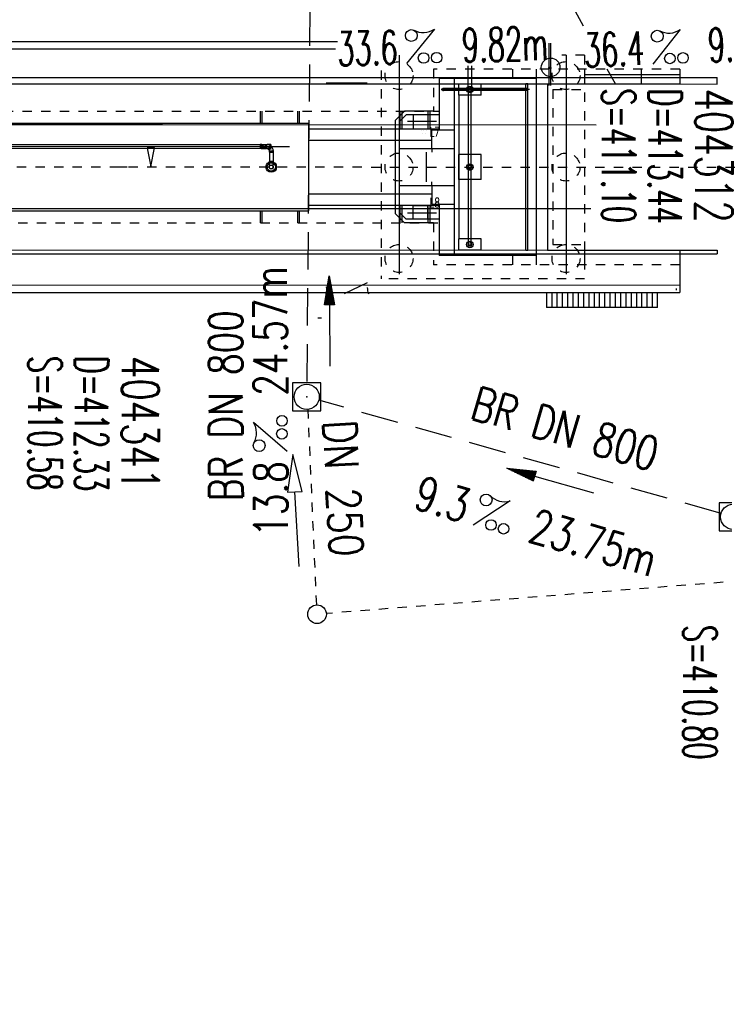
# Model space of a CAD drawing. Extents: x 0 to 1135, y 0 to 420.
# Tile 19 of 46: x 562 to 600, y 134 to 187. Entities that reach past the tile are written whole.
import ezdxf
from ezdxf.enums import TextEntityAlignment as Align

# ---------------------------------------------------------------- set-up
doc = ezdxf.new("R2010")
doc.units = 0
doc.header["$LTSCALE"] = 2
doc.header["$MEASUREMENT"] = 0
for name, pattern in [('ACAD_ISO03W100', [0.5, 0.25, -0.25]), ('ACAD_ISO10W100W', [0.5, 0.25, -0.25]), ('AUSGEZOGEN', [0]), ('GESTRICH-X2', [1.5, 1, -0.5])]:
    doc.linetypes.add(name, pattern=pattern)
doc.layers.get('0').update_dxf_attribs({"linetype": 'AUSGEZOGEN'})
for name, color, linetype in [('Bahnachse', 7, 'CONTINUOUS'), ('Dränagesystem', 15, 'CONTINUOUS'), ('FBR', 8, 'CONTINUOUS'), ('Gleisachse', 7, 'CONTINUOUS'), ('Ingenieurbauwerke', 15, 'CONTINUOUS'), ('KANAL', 7, 'GESTRICH-X2'), ('PFEIL', 7, 'CONTINUOUS'), ('SCHACHTNR', 6, 'CONTINUOUS'), ('SCHSYMBOL', 7, 'CONTINUOUS'), ('TEXTO', 4, 'CONTINUOUS'), ('TEXTU', 4, 'CONTINUOUS'), ('Tiefenentwässerung_und_Sammelle', 15, 'CONTINUOUS')]:
    doc.layers.add(name, color=color, linetype=linetype)
doc.styles.add('ROMANS', font='romans.shx', dxfattribs={"width": 0.8})

# ---------------------------------------------------------------- blocks, each defined once
blk = doc.blocks.new('PROM')
blk.add_line((1.566, 1.817), (0.019, 0.015))
for centre, radius in [((0.317, 1.51), 0.317), ((0.943, 0.291), 0.283), ((1.645, 0.287), 0.283)]:
    blk.add_circle(centre, radius)
blk.add_arc((0.992, 2.682), 1.033, 239.1414, 303.3549)
blk = doc.blocks.new('20')
blk.add_lwpolyline([(-0.754, -0.751), (0.754, -0.751), (0.754, 0.75), (-0.754, 0.75)], close=True)
blk.add_circle((0, 0), 0.676)
blk.add_point((0, 0))
blk = doc.blocks.new('PFEIL2')
at = {"color": 0}
for p, q in [((0.88, 0.002), (-2.401, -0.012)), ((0.881, -0.271), (0.879, 0.276)), ((0.879, 0.276), (2.429, 0.009)), ((0.911, 0.27), (0.879, 0.265)), ((0.965, 0.261), (0.879, 0.246)), ((1.019, 0.252), (0.879, 0.228)), ((1.073, 0.242), (0.879, 0.209)), ((1.127, 0.233), (0.879, 0.191)), ((1.181, 0.224), (0.879, 0.172)), ((1.235, 0.214), (0.879, 0.154)), ((1.289, 0.205), (0.879, 0.135)), ((1.343, 0.196), (0.879, 0.117)), ((1.397, 0.187), (0.879, 0.098)), ((1.451, 0.177), (0.879, 0.08)), ((1.505, 0.168), (0.879, 0.061)), ((1.559, 0.159), (0.88, 0.043)), ((1.613, 0.149), (0.88, 0.024)), ((1.668, 0.14), (0.88, 0.006)), ((1.722, 0.131), (0.88, -0.013)), ((1.776, 0.121), (0.88, -0.031)), ((1.83, 0.112), (0.88, -0.05)), ((1.884, 0.103), (0.88, -0.068)), ((1.938, 0.094), (0.88, -0.087)), ((1.992, 0.084), (0.88, -0.105)), ((2.046, 0.075), (0.88, -0.124)), ((2.1, 0.066), (0.88, -0.142)), ((2.154, 0.056), (0.88, -0.161)), ((2.208, 0.047), (0.88, -0.179)), ((2.262, 0.038), (0.881, -0.198)), ((2.316, 0.029), (0.881, -0.216)), ((2.37, 0.019), (0.881, -0.235)), ((2.424, 0.01), (0.881, -0.253)), ((2.429, 0.009), (0.881, -0.271))]:
    blk.add_line(p, q, dxfattribs=at)
blk = doc.blocks.new('MAK23')
at = {"layer": 'Ingenieurbauwerke', "color": 7, "linetype": 'Continuous'}
for p, q in [((398.75, 24.375), (398.75, 24.375)), ((398.875, 24.3125), (398.875, 24.3125)), ((399, 24.375), (399, 24.375)), ((399.125, 24.3125), (399.125, 24.3125)), ((399.25, 24.375), (399.25, 24.375)), ((399.375, 24.3125), (399.375, 24.3125)), ((399.5, 24.375), (399.5, 24.375))]:
    blk.add_line(p, q, dxfattribs=at)
blk = doc.blocks.new('MAK24')
at = {"layer": 'Ingenieurbauwerke', "color": 7, "linetype": 'Continuous'}
for p, q in [((403.5, 23.25), (403.5, 23.25)), ((403.375, 23.1875), (403.375, 23.1875)), ((403.375, 23.0625), (403.375, 23.0625)), ((403.5, 23.125), (403.5, 23.125)), ((403.5, 23), (403.5, 23))]:
    blk.add_line(p, q, dxfattribs=at)

msp = doc.modelspace()

# ---------------------------------------------------------------- linework, layer by layer
at = {"layer": 'Bahnachse', "linetype": 'Continuous'}
for p, q in [((569.302, 180.016), (569.102, 180.015)), ((569.102, 180.015), (569.305, 179.016)), ((569.302, 180.016), (569.302, 180.016)), ((569.502, 180.016), (569.302, 180.016)), ((569.305, 179.016), (569.502, 180.016))]:
    msp.add_line(p, q, dxfattribs=at)
at = {"layer": 'Bahnachse', "linetype": 'ACAD_ISO10W100W'}
for p, q in [((558.111, 178.999), (642.062, 178.99)), ((567.531, 179.007), (568.305, 179.007))]:
    msp.add_line(p, q, dxfattribs=at)
at = {"layer": 'Dränagesystem', "linetype": 'ACAD_ISO03W100'}
for p, q in [((578.19, 155.523), (577.73, 166.011)), ((653.806, 160.972), (578.71, 155.063))]:
    msp.add_line(p, q, dxfattribs=at)
at = {"layer": 'Dränagesystem', "linetype": 'Continuous'}
for p, q in [((576.905, 163.579), (576.621, 161.56)), ((577.42, 161.606), (576.905, 163.579)), ((576.621, 161.56), (577.02, 161.583)), ((577.02, 161.583), (577.42, 161.606)), ((577.251, 157.589), (577.02, 161.583))]:
    msp.add_line(p, q, dxfattribs=at)
msp.add_circle((578.211, 155.023), 0.5, dxfattribs=at)
at = {"layer": 'FBR'}
for points in [[(159.506, 218.371, 0.000005), (172.006, 218.371, 0.000002), (185.995, 218.371, 0.000002), (197.006, 218.371, 0.000005), (209.506, 218.371, -0.000006), (222.006, 218.371, -0.000002), (236.976, 218.371, -0.000002), (247.006, 218.371)], [(250.479, 222.371, -0.000002), (263.664, 222.37, -0.000002), (272.005, 222.37, -0.000033)], [(159.506, 222.371, 0.000005), (172.006, 222.371, 0.000002), (185.995, 222.371, 0.000002), (197.006, 222.371, 0.000005), (209.506, 222.371, -0.000006), (222.006, 222.371, -0.000002), (236.976, 222.371, -0.000003), (247.006, 222.371)], [(277.692, 222.37, -0.00001), (297.005, 222.366, -0.000009), (311.07, 222.363, -0.000011), (322.006, 222.36, -0.00004), (334.506, 222.355, 0.000056), (347.007, 222.351, 0.000011), (348.74, 222.351, -0.000027), (350.474, 222.35, -0.00003), (355.78, 222.348, -0.00001), (372.005, 222.341, -0.000005), (384.506, 222.336, 0.000013), (397.006, 222.33, 0.000004), (409.506, 222.325, -0.000007), (422.006, 222.32, -0.000002), (434.506, 222.314, 0.000003), (447.005, 222.309), (481.396, 222.294, 0)], [(277.691, 218.37, -0.00001), (297.005, 218.366, -0.000009), (311.07, 218.363, -0.000011), (322.005, 218.36, -0.00004), (334.505, 218.355, 0.000056), (347.005, 218.351, 0.000011), (348.739, 218.351, -0.000027), (350.473, 218.35, -0.00003), (355.779, 218.348, -0.00001), (372.004, 218.341, -0.000005), (384.504, 218.336, 0.000013), (397.004, 218.33, 0.000004), (409.504, 218.325, -0.000007), (422.005, 218.32, -0.000002), (434.504, 218.314, 0.000003), (447.004, 218.309), (478.458, 218.295, 0)], [(250.479, 218.371, -0.000002), (263.664, 218.37, -0.000003), (272.005, 218.37, -0.000033)]]:
    msp.add_lwpolyline(points, format="xyb", dxfattribs=at)
at = {"layer": 'Gleisachse', "linetype": 'Continuous'}
for p, q in [((487.238, 181.271), (569.923, 181.266)), ((569.923, 181.266), (593.178, 181.264)), ((490.986, 176.771), (569.922, 176.766)), ((569.922, 176.766), (592.881, 176.764))]:
    msp.add_line(p, q, dxfattribs=at)
at = {"layer": 'Ingenieurbauwerke', "linetype": 'Continuous'}
for p, q in [((513.305, 185.326), (579.208, 185.322)), ((513.306, 185.726), (579.315, 185.722)), ((590.631, 185.638), (590.63, 184.336)), ((590.731, 185.638), (590.73, 184.336)), ((582.605, 184.996), (582.605, 173.246)), ((591.555, 184.996), (591.555, 173.246)), ((586.305, 183.146), (586.305, 184.416)), ((586.505, 183.146), (586.505, 184.416)), ((588.695, 184.246), (588.695, 183.746)), ((589.955, 184.246), (589.955, 174.246)), ((590.62, 184.327), (590.63, 184.336)), ((590.62, 184.327), (590.62, 184.276)), ((590.74, 184.276), (590.62, 184.276)), ((590.63, 184.337), (590.63, 184.336)), ((590.63, 184.326), (590.63, 183.371)), ((590.73, 184.326), (590.63, 184.326)), ((590.73, 184.337), (590.73, 184.336)), ((590.74, 184.327), (590.73, 184.336)), ((590.73, 184.326), (590.73, 183.371)), ((590.74, 184.327), (590.74, 184.276)), ((592.555, 184.246), (592.555, 183.446)), ((595.585, 184.246), (595.585, 183.446)), ((597.655, 184.246), (597.655, 183.446)), ((561.585, 183.798), (599.655, 183.795)), ((584.755, 183.746), (584.755, 180.996)), ((589.955, 183.746), (584.755, 183.746)), ((585.555, 183.746), (585.555, 174.246)), ((597.655, 183.946), (592.555, 183.946)), ((599.655, 183.445), (599.655, 183.795)), ((513.305, 183.451), (590.555, 183.446)), ((580.905, 183.485), (578.705, 183.485)), ((580.905, 183.485), (579.805, 183.485)), ((586.319, 183.196), (584.955, 183.196)), ((585.805, 183.446), (587.005, 183.446)), ((585.805, 182.846), (585.805, 183.446)), ((589.455, 183.196), (586.492, 183.196)), ((587.005, 182.846), (587.005, 183.446)), ((589.505, 183.446), (589.405, 183.446)), ((589.405, 174.546), (589.405, 183.446)), ((589.505, 174.546), (589.505, 183.446)), ((590.555, 183.446), (590.555, 174.546)), ((590.555, 183.446), (597.655, 183.446)), ((597.655, 183.446), (599.655, 183.445)), ((589.601, 183.146), (584.856, 183.146)), ((584.955, 183.096), (584.987, 183.096)), ((586.319, 183.096), (584.955, 183.096)), ((587.005, 182.846), (585.805, 182.846)), ((585.805, 182.846), (585.805, 175.146)), ((586.298, 183.146), (586.623, 183.146)), ((586.33, 174.871), (586.33, 183.08)), ((586.48, 174.871), (586.48, 183.08)), ((589.455, 183.096), (586.492, 183.096)), ((575.155, 181.997), (575.155, 181.347)), ((575.255, 181.997), (575.255, 181.347)), ((577.155, 181.997), (577.155, 181.347)), ((577.255, 181.997), (577.255, 181.347)), ((582.905, 181.996), (582.405, 181.496)), ((582.988, 181.796), (582.605, 181.414)), ((582.655, 181.996), (582.655, 181.046)), ((582.755, 181.996), (582.755, 181.046)), ((584.455, 181.996), (582.905, 181.996)), ((584.755, 181.796), (582.988, 181.796)), ((583.36, 181.796), (583.36, 181.051)), ((584.15, 181.796), (584.15, 181.051)), ((584.155, 181.996), (584.155, 181.346)), ((584.255, 181.996), (584.255, 181.046)), ((555.005, 181.348), (577.755, 181.347)), ((577.755, 181.347), (577.755, 176.647)), ((577.755, 181.047), (584.755, 181.046)), ((582.405, 181.496), (582.405, 176.496)), ((582.605, 181.414), (582.605, 176.579)), ((583.055, 181.446), (584.605, 181.446)), ((583.36, 181.051), (584.15, 181.051)), ((584.355, 180.996), (585.555, 180.996)), ((584.355, 179.996), (584.355, 180.996)), ((552.505, 180.098), (576.742, 180.097)), ((557.142, 180.198), (575.209, 180.197)), ((557.426, 179.998), (575.209, 179.997)), ((575.168, 180.207), (575.168, 179.987)), ((575.245, 180.207), (575.168, 180.207)), ((575.245, 179.987), (575.168, 179.987)), ((575.209, 180.197), (575.209, 179.997)), ((575.209, 180.197), (575.496, 180.197)), ((575.209, 179.997), (575.485, 179.997)), ((575.245, 180.207), (575.245, 179.987)), ((575.281, 180.1), (575.282, 180.102)), ((575.281, 180.097), (575.281, 180.1)), ((575.281, 180.095), (575.281, 180.097)), ((575.282, 180.092), (575.281, 180.095)), ((575.282, 180.11), (575.283, 180.112)), ((575.282, 180.107), (575.282, 180.11)), ((575.282, 180.105), (575.282, 180.107)), ((575.282, 180.102), (575.282, 180.105)), ((575.282, 180.09), (575.282, 180.092)), ((575.282, 180.088), (575.282, 180.09)), ((575.282, 180.085), (575.282, 180.088)), ((575.283, 180.083), (575.282, 180.085)), ((575.283, 180.114), (575.284, 180.117)), ((575.283, 180.112), (575.283, 180.114)), ((575.283, 180.08), (575.283, 180.083)), ((575.284, 180.078), (575.283, 180.08)), ((575.284, 180.117), (575.285, 180.119)), ((575.285, 180.075), (575.284, 180.078)), ((575.285, 180.119), (575.286, 180.122)), ((575.286, 180.073), (575.285, 180.075)), ((575.286, 180.124), (575.287, 180.126)), ((575.286, 180.122), (575.286, 180.124)), ((575.286, 180.071), (575.286, 180.073)), ((575.287, 180.068), (575.286, 180.071)), ((575.287, 180.126), (575.288, 180.129)), ((575.288, 180.066), (575.287, 180.068)), ((575.288, 180.129), (575.29, 180.131)), ((575.29, 180.064), (575.288, 180.066)), ((575.29, 180.131), (575.291, 180.133)), ((575.291, 180.061), (575.29, 180.064)), ((575.291, 180.133), (575.292, 180.136)), ((575.292, 180.059), (575.291, 180.061)), ((575.292, 180.136), (575.293, 180.138)), ((575.293, 180.057), (575.292, 180.059)), ((575.293, 180.138), (575.295, 180.14)), ((575.295, 180.055), (575.293, 180.057)), ((575.295, 180.14), (575.296, 180.142)), ((575.296, 180.052), (575.295, 180.055)), ((575.296, 180.142), (575.298, 180.144)), ((575.298, 180.05), (575.296, 180.052)), ((575.298, 180.144), (575.3, 180.147)), ((575.3, 180.048), (575.298, 180.05)), ((575.3, 180.147), (575.301, 180.149)), ((575.301, 180.046), (575.3, 180.048)), ((575.301, 180.149), (575.303, 180.151)), ((575.303, 180.044), (575.301, 180.046)), ((575.303, 180.151), (575.305, 180.153)), ((575.305, 180.042), (575.303, 180.044)), ((575.305, 180.153), (575.307, 180.155)), ((575.307, 180.04), (575.305, 180.042)), ((575.307, 180.155), (575.309, 180.157)), ((575.309, 180.038), (575.307, 180.04)), ((575.309, 180.157), (575.311, 180.159)), ((575.311, 180.036), (575.309, 180.038)), ((575.311, 180.159), (575.313, 180.161)), ((575.313, 180.034), (575.311, 180.036)), ((575.313, 180.161), (575.316, 180.163)), ((575.316, 180.032), (575.313, 180.034)), ((575.316, 180.163), (575.318, 180.164)), ((575.318, 180.03), (575.316, 180.032)), ((575.318, 180.164), (575.32, 180.166)), ((575.32, 180.028), (575.318, 180.03)), ((575.32, 180.166), (575.323, 180.168)), ((575.323, 180.027), (575.32, 180.028)), ((575.323, 180.168), (575.325, 180.17)), ((575.325, 180.025), (575.323, 180.027)), ((575.325, 180.17), (575.328, 180.171)), ((575.328, 180.023), (575.325, 180.025)), ((575.328, 180.171), (575.33, 180.173)), ((575.33, 180.022), (575.328, 180.023)), ((575.33, 180.173), (575.333, 180.175)), ((575.333, 180.02), (575.33, 180.022)), ((575.333, 180.175), (575.336, 180.176)), ((575.336, 180.019), (575.333, 180.02)), ((575.336, 180.176), (575.338, 180.178)), ((575.338, 180.017), (575.336, 180.019)), ((575.338, 180.178), (575.341, 180.179)), ((575.341, 180.016), (575.338, 180.017)), ((575.341, 180.179), (575.344, 180.18)), ((575.344, 180.014), (575.341, 180.016)), ((575.344, 180.18), (575.347, 180.182)), ((575.347, 180.013), (575.344, 180.014)), ((575.347, 180.182), (575.35, 180.183)), ((575.35, 180.012), (575.347, 180.013)), ((575.35, 180.183), (575.353, 180.184)), ((575.353, 180.01), (575.35, 180.012)), ((575.353, 180.184), (575.356, 180.185)), ((575.356, 180.009), (575.353, 180.01)), ((575.356, 180.185), (575.359, 180.187)), ((575.359, 180.008), (575.356, 180.009)), ((575.359, 180.187), (575.362, 180.188)), ((575.362, 180.007), (575.359, 180.008)), ((575.362, 180.188), (575.365, 180.189)), ((575.365, 180.006), (575.362, 180.007)), ((575.365, 180.189), (575.369, 180.19)), ((575.369, 180.005), (575.365, 180.006)), ((575.369, 180.19), (575.372, 180.191)), ((575.372, 180.004), (575.369, 180.005)), ((575.372, 180.191), (575.375, 180.191)), ((575.375, 180.003), (575.372, 180.004)), ((575.375, 180.191), (575.378, 180.192)), ((575.378, 180.002), (575.375, 180.003)), ((575.378, 180.192), (575.382, 180.193)), ((575.382, 180.002), (575.378, 180.002)), ((575.382, 180.193), (575.385, 180.194)), ((575.385, 180.001), (575.382, 180.002)), ((575.385, 180.194), (575.388, 180.194)), ((575.388, 180), (575.385, 180.001)), ((575.388, 180.194), (575.392, 180.195)), ((575.392, 180), (575.388, 180)), ((575.392, 180.195), (575.395, 180.195)), ((575.395, 179.999), (575.392, 180)), ((575.395, 180.195), (575.398, 180.196)), ((575.398, 179.999), (575.395, 179.999)), ((575.398, 180.196), (575.402, 180.196)), ((575.402, 179.998), (575.398, 179.999)), ((575.402, 180.196), (575.405, 180.197)), ((575.405, 179.998), (575.402, 179.998)), ((575.405, 180.197), (575.409, 180.197)), ((575.409, 179.998), (575.405, 179.998)), ((575.409, 180.197), (575.412, 180.197)), ((575.412, 179.998), (575.409, 179.998)), ((575.412, 180.197), (575.416, 180.197)), ((575.416, 179.997), (575.412, 179.998)), ((575.416, 180.197), (575.419, 180.197)), ((575.419, 179.997), (575.416, 179.997)), ((575.419, 180.197), (575.423, 180.197)), ((575.423, 179.997), (575.419, 179.997)), ((575.44, 180.104), (575.441, 180.106)), ((575.44, 180.101), (575.44, 180.104)), ((575.44, 180.098), (575.44, 180.101)), ((575.44, 180.096), (575.44, 180.098)), ((575.44, 180.093), (575.44, 180.096)), ((575.44, 180.09), (575.44, 180.093)), ((575.44, 180.088), (575.44, 180.09)), ((575.44, 180.085), (575.44, 180.088)), ((575.441, 180.083), (575.44, 180.085)), ((575.441, 180.114), (575.442, 180.117)), ((575.441, 180.112), (575.441, 180.114)), ((575.441, 180.109), (575.441, 180.112)), ((575.441, 180.106), (575.441, 180.109)), ((575.441, 180.08), (575.441, 180.083)), ((575.441, 180.077), (575.441, 180.08)), ((575.441, 180.075), (575.441, 180.077)), ((575.442, 180.072), (575.441, 180.075)), ((575.442, 180.119), (575.443, 180.122)), ((575.442, 180.117), (575.442, 180.119)), ((575.442, 180.07), (575.442, 180.072)), ((575.443, 180.067), (575.442, 180.07)), ((575.443, 180.125), (575.444, 180.127)), ((575.443, 180.122), (575.443, 180.125)), ((575.443, 180.064), (575.443, 180.067)), ((575.444, 180.062), (575.443, 180.064)), ((575.444, 180.13), (575.445, 180.132)), ((575.444, 180.127), (575.444, 180.13)), ((575.444, 180.059), (575.444, 180.062)), ((575.445, 180.057), (575.444, 180.059)), ((575.445, 180.132), (575.446, 180.135)), ((575.446, 180.054), (575.445, 180.057)), ((575.446, 180.135), (575.447, 180.137)), ((575.447, 180.052), (575.446, 180.054)), ((575.447, 180.139), (575.448, 180.142)), ((575.447, 180.137), (575.447, 180.139)), ((575.447, 180.049), (575.447, 180.052)), ((575.448, 180.047), (575.447, 180.049)), ((575.448, 180.142), (575.449, 180.144)), ((575.449, 180.045), (575.448, 180.047)), ((575.449, 180.144), (575.45, 180.147)), ((575.45, 180.042), (575.449, 180.045)), ((575.45, 180.147), (575.451, 180.149)), ((575.451, 180.04), (575.45, 180.042)), ((575.451, 180.149), (575.452, 180.151)), ((575.452, 180.038), (575.451, 180.04)), ((575.452, 180.151), (575.453, 180.153)), ((575.453, 180.036), (575.452, 180.038)), ((575.453, 180.153), (575.454, 180.156)), ((575.454, 180.033), (575.453, 180.036)), ((575.454, 180.156), (575.455, 180.158)), ((575.455, 180.031), (575.454, 180.033)), ((575.455, 180.158), (575.456, 180.16)), ((575.456, 180.029), (575.455, 180.031)), ((575.456, 180.16), (575.458, 180.162)), ((575.458, 180.027), (575.456, 180.029)), ((575.458, 180.162), (575.459, 180.164)), ((575.459, 180.025), (575.458, 180.027)), ((575.459, 180.164), (575.46, 180.166)), ((575.46, 180.023), (575.459, 180.025)), ((575.46, 180.166), (575.461, 180.168)), ((575.461, 180.021), (575.46, 180.023)), ((575.461, 180.168), (575.463, 180.17)), ((575.463, 180.019), (575.461, 180.021)), ((575.463, 180.17), (575.464, 180.172)), ((575.464, 180.017), (575.463, 180.019)), ((575.464, 180.172), (575.466, 180.174)), ((575.466, 180.015), (575.464, 180.017)), ((575.466, 180.174), (575.467, 180.175)), ((575.467, 180.014), (575.466, 180.015)), ((575.467, 180.175), (575.468, 180.177)), ((575.469, 180.012), (575.467, 180.014)), ((575.468, 180.177), (575.47, 180.179)), ((575.47, 180.01), (575.469, 180.012)), ((575.47, 180.179), (575.472, 180.18)), ((575.472, 180.009), (575.47, 180.01)), ((575.472, 180.18), (575.473, 180.182)), ((575.473, 180.007), (575.472, 180.009)), ((575.473, 180.182), (575.475, 180.183)), ((575.475, 180.006), (575.473, 180.007)), ((575.475, 180.183), (575.476, 180.185)), ((575.476, 180.004), (575.475, 180.006)), ((575.476, 180.185), (575.478, 180.186)), ((575.478, 180.003), (575.476, 180.004)), ((575.478, 180.186), (575.48, 180.188)), ((575.48, 180.001), (575.478, 180.003)), ((575.48, 180.188), (575.481, 180.189)), ((575.481, 180), (575.48, 180.001)), ((575.481, 180.189), (575.483, 180.19)), ((575.483, 179.999), (575.481, 180)), ((575.483, 180.19), (575.485, 180.191)), ((575.485, 179.998), (575.483, 179.999)), ((575.485, 180.191), (575.487, 180.192)), ((575.487, 179.996), (575.485, 179.998)), ((575.486, 180.197), (575.496, 180.197)), ((575.487, 180.192), (575.488, 180.194)), ((575.487, 180.111), (575.488, 180.114)), ((575.487, 180.108), (575.487, 180.111)), ((575.487, 180.105), (575.487, 180.108)), ((575.487, 180.102), (575.487, 180.105)), ((575.487, 180.099), (575.487, 180.102)), ((575.487, 180.096), (575.487, 180.099)), ((575.487, 180.094), (575.487, 180.096)), ((575.487, 180.091), (575.487, 180.094)), ((575.487, 180.088), (575.487, 180.091)), ((575.487, 180.085), (575.487, 180.088)), ((575.487, 180.082), (575.487, 180.085)), ((575.487, 180.079), (575.487, 180.082)), ((575.488, 180.076), (575.487, 180.079)), ((575.488, 179.995), (575.487, 179.996)), ((575.488, 180.194), (575.49, 180.195)), ((575.488, 180.117), (575.489, 180.12)), ((575.488, 180.114), (575.488, 180.117)), ((575.488, 180.073), (575.488, 180.076)), ((575.489, 180.07), (575.488, 180.073)), ((575.49, 179.994), (575.488, 179.995)), ((575.489, 180.123), (575.49, 180.125)), ((575.489, 180.12), (575.489, 180.123)), ((575.489, 180.067), (575.489, 180.07)), ((575.49, 180.065), (575.489, 180.067)), ((575.49, 180.195), (575.492, 180.196)), ((575.49, 180.125), (575.491, 180.128)), ((575.49, 180.062), (575.49, 180.065)), ((575.491, 180.059), (575.49, 180.062)), ((575.492, 179.993), (575.49, 179.994)), ((575.491, 180.131), (575.492, 180.134)), ((575.491, 180.128), (575.491, 180.131)), ((575.492, 180.056), (575.491, 180.059)), ((575.492, 180.196), (575.494, 180.196)), ((575.492, 180.134), (575.493, 180.136)), ((575.493, 180.053), (575.492, 180.056)), ((575.494, 179.993), (575.492, 179.993)), ((575.493, 180.136), (575.494, 180.139)), ((575.493, 180.051), (575.493, 180.053)), ((575.494, 180.048), (575.493, 180.051)), ((575.494, 180.196), (575.496, 180.197)), ((575.494, 180.139), (575.495, 180.142)), ((575.495, 180.045), (575.494, 180.048)), ((575.496, 179.992), (575.494, 179.993)), ((575.495, 180.142), (575.496, 180.144)), ((575.496, 180.043), (575.495, 180.045)), ((575.496, 180.197), (575.497, 180.198)), ((575.496, 180.144), (575.497, 180.147)), ((575.497, 180.04), (575.496, 180.043)), ((575.498, 179.991), (575.496, 179.992)), ((575.497, 180.198), (575.499, 180.199)), ((575.497, 180.147), (575.498, 180.15)), ((575.498, 180.038), (575.497, 180.04)), ((575.498, 180.15), (575.499, 180.152)), ((575.5, 180.035), (575.498, 180.038)), ((575.499, 179.99), (575.498, 179.991)), ((575.499, 180.199), (575.501, 180.199)), ((575.499, 180.152), (575.5, 180.154)), ((575.501, 179.99), (575.499, 179.99)), ((575.5, 180.154), (575.501, 180.157)), ((575.501, 180.033), (575.5, 180.035)), ((575.501, 180.199), (575.503, 180.2)), ((575.501, 180.157), (575.502, 180.159)), ((575.502, 180.031), (575.501, 180.033)), ((575.503, 179.989), (575.501, 179.99)), ((575.502, 180.159), (575.504, 180.162)), ((575.503, 180.028), (575.502, 180.031)), ((575.503, 180.2), (575.505, 180.2)), ((575.505, 180.026), (575.503, 180.028)), ((575.505, 179.989), (575.503, 179.989)), ((575.504, 180.162), (575.505, 180.164)), ((575.505, 180.2), (575.507, 180.201)), ((575.505, 180.164), (575.507, 180.166)), ((575.506, 180.024), (575.505, 180.026)), ((575.507, 179.988), (575.505, 179.989)), ((575.508, 180.021), (575.506, 180.024)), ((575.507, 180.201), (575.509, 180.201)), ((575.507, 180.166), (575.508, 180.168)), ((575.509, 179.988), (575.507, 179.988)), ((575.508, 180.168), (575.51, 180.17)), ((575.509, 180.019), (575.508, 180.021)), ((575.509, 180.201), (575.511, 180.201)), ((575.511, 180.017), (575.509, 180.019)), ((575.511, 179.988), (575.509, 179.988)), ((575.51, 180.17), (575.511, 180.172)), ((575.511, 180.201), (575.513, 180.202)), ((575.511, 180.172), (575.513, 180.174)), ((575.512, 180.015), (575.511, 180.017)), ((575.513, 179.987), (575.511, 179.988)), ((575.514, 180.013), (575.512, 180.015)), ((575.513, 180.202), (575.515, 180.202)), ((575.513, 180.174), (575.514, 180.176)), ((575.515, 179.987), (575.513, 179.987)), ((575.514, 180.176), (575.516, 180.178)), ((575.515, 180.011), (575.514, 180.013)), ((575.515, 180.202), (575.517, 180.202)), ((575.517, 180.01), (575.515, 180.011)), ((575.517, 179.987), (575.515, 179.987)), ((575.516, 180.178), (575.518, 180.18)), ((575.517, 180.202), (575.568, 180.202)), ((575.517, 180.202), (575.519, 180.202)), ((575.519, 180.008), (575.517, 180.01)), ((575.519, 179.987), (575.517, 179.987)), ((575.518, 180.18), (575.519, 180.182)), ((575.519, 180.202), (575.521, 180.202)), ((575.519, 180.182), (575.521, 180.183)), ((575.521, 180.006), (575.519, 180.008)), ((575.519, 179.986), (575.565, 179.986)), ((575.521, 180.183), (575.523, 180.185)), ((575.522, 180.004), (575.521, 180.006)), ((575.524, 180.003), (575.522, 180.004)), ((575.523, 180.185), (575.525, 180.187)), ((575.526, 180.001), (575.524, 180.003)), ((575.525, 180.187), (575.527, 180.188)), ((575.528, 180), (575.526, 180.001)), ((575.527, 180.188), (575.528, 180.19)), ((575.528, 180.19), (575.53, 180.191)), ((575.53, 179.999), (575.528, 180)), ((575.53, 180.191), (575.532, 180.192)), ((575.532, 179.997), (575.53, 179.999)), ((575.532, 180.192), (575.534, 180.193)), ((575.532, 179.997), (575.546, 179.997)), ((575.532, 179.997), (575.546, 179.997)), ((575.534, 179.996), (575.532, 179.997)), ((575.534, 180.193), (575.536, 180.194)), ((575.536, 179.995), (575.534, 179.996)), ((575.536, 180.194), (575.538, 180.195)), ((575.538, 179.994), (575.536, 179.995)), ((575.538, 180.195), (575.54, 180.196)), ((575.54, 179.993), (575.538, 179.994)), ((575.54, 180.196), (575.542, 180.197)), ((575.542, 179.992), (575.54, 179.993)), ((575.542, 180.197), (575.544, 180.198)), ((575.542, 180.197), (575.665, 180.197)), ((575.542, 180.197), (575.665, 180.197)), ((575.542, 180.197), (575.546, 180.197)), ((575.725, 180.197), (575.542, 180.197)), ((575.544, 179.991), (575.542, 179.992)), ((575.544, 180.198), (575.547, 180.199)), ((575.546, 179.99), (575.544, 179.991)), ((575.548, 179.99), (575.546, 179.99)), ((575.547, 180.199), (575.549, 180.2)), ((575.55, 179.989), (575.548, 179.99)), ((575.549, 180.2), (575.551, 180.2)), ((575.552, 179.988), (575.55, 179.989)), ((575.551, 180.2), (575.553, 180.201)), ((575.554, 179.988), (575.552, 179.988)), ((575.553, 180.201), (575.555, 180.201)), ((575.557, 179.988), (575.554, 179.988)), ((575.555, 180.201), (575.557, 180.201)), ((575.557, 180.201), (575.559, 180.202)), ((575.559, 179.987), (575.557, 179.988)), ((575.559, 180.202), (575.561, 180.202)), ((575.561, 179.987), (575.559, 179.987)), ((575.603, 179.948), (575.56, 179.991)), ((575.561, 180.202), (575.564, 180.202)), ((575.563, 179.987), (575.561, 179.987)), ((575.565, 179.987), (575.563, 179.987)), ((575.564, 180.202), (575.566, 180.202)), ((575.566, 180.202), (575.568, 180.202)), ((575.568, 180.202), (575.57, 180.202)), ((575.57, 180.202), (575.572, 180.202)), ((575.571, 179.967), (575.726, 180.122)), ((575.572, 180.202), (575.574, 180.201)), ((575.574, 180.201), (575.577, 180.201)), ((575.577, 180.201), (575.579, 180.201)), ((575.579, 180.201), (575.581, 180.2)), ((575.581, 180.2), (575.583, 180.199)), ((575.583, 180.199), (575.585, 180.199)), ((575.585, 180.199), (575.587, 180.198)), ((575.587, 180.198), (575.589, 180.197)), ((575.589, 180.197), (575.591, 180.196)), ((575.591, 180.196), (575.593, 180.195)), ((575.596, 180.097), (575.755, 179.938)), ((575.745, 180.09), (575.603, 179.948)), ((575.745, 180.09), (575.603, 179.948)), ((575.746, 180.088), (575.605, 179.947)), ((575.748, 180.086), (575.607, 179.945)), ((575.748, 180.086), (575.607, 179.945)), ((575.701, 180.207), (575.624, 180.207)), ((575.624, 180.207), (575.624, 180.183)), ((575.625, 179.912), (575.781, 180.068)), ((575.665, 180.197), (575.665, 180.162)), ((575.701, 180.207), (575.701, 180.133)), ((575.745, 180.09), (575.702, 180.132)), ((575.725, 180.197), (575.725, 180.109)), ((575.726, 180.122), (575.781, 180.068)), ((575.748, 180.086), (575.791, 180.044)), ((577.755, 180.442), (584.355, 180.441)), ((582.605, 179.996), (585.555, 179.996)), ((584.355, 179.996), (584.355, 179.796)), ((575.571, 179.967), (575.625, 179.912)), ((575.607, 179.945), (575.649, 179.902)), ((575.645, 179.864), (575.865, 179.864)), ((575.645, 179.864), (575.645, 179.787)), ((575.645, 179.787), (575.865, 179.787)), ((575.655, 179.888), (575.655, 179.266)), ((575.855, 179.828), (575.655, 179.828)), ((575.855, 179.823), (575.655, 179.823)), ((575.855, 179.888), (575.855, 179.266)), ((575.865, 179.864), (575.865, 179.787)), ((584.055, 179.796), (584.055, 178.196)), ((585.805, 178.326), (585.805, 179.666)), ((587.005, 179.666), (585.805, 179.666)), ((587.005, 178.326), (587.005, 179.666)), ((575.645, 179.307), (575.865, 179.307)), ((575.645, 179.307), (575.645, 179.23)), ((575.645, 179.23), (575.865, 179.23)), ((575.855, 179.271), (575.655, 179.271)), ((575.655, 179.266), (575.855, 179.266)), ((575.655, 178.997), (575.655, 179.266)), ((575.855, 178.997), (575.855, 179.266)), ((575.865, 179.307), (575.865, 179.23)), ((582.605, 177.996), (585.555, 177.996)), ((584.355, 177.996), (584.355, 178.196)), ((584.355, 177.996), (584.355, 176.996)), ((587.005, 178.326), (585.805, 178.326)), ((577.755, 177.552), (584.355, 177.551)), ((577.755, 176.947), (584.755, 176.946)), ((582.655, 176.946), (582.655, 175.996)), ((582.755, 176.946), (582.755, 175.996)), ((583.36, 176.196), (583.36, 176.941)), ((583.36, 176.941), (584.15, 176.941)), ((584.15, 176.196), (584.15, 176.941)), ((584.155, 176.946), (584.155, 175.996)), ((584.255, 176.946), (584.255, 175.996)), ((584.355, 176.996), (585.555, 176.996)), ((584.755, 176.996), (584.755, 174.246)), ((555.005, 176.648), (577.755, 176.647)), ((575.155, 176.647), (575.155, 175.997)), ((575.255, 176.647), (575.255, 175.997)), ((577.155, 176.647), (577.155, 175.997)), ((577.255, 176.647), (577.255, 175.997)), ((582.905, 175.996), (582.405, 176.496)), ((582.988, 176.196), (582.605, 176.579)), ((583.055, 176.546), (584.605, 176.546)), ((584.455, 175.996), (582.905, 175.996)), ((584.755, 176.196), (582.988, 176.196)), ((585.805, 174.546), (585.805, 175.146)), ((587.005, 175.146), (585.805, 175.146)), ((587.005, 174.546), (587.005, 175.146)), ((513.305, 174.551), (590.555, 174.546)), ((561.844, 174.348), (599.655, 174.345)), ((589.955, 174.246), (584.755, 174.246)), ((587.005, 174.546), (585.805, 174.546)), ((588.695, 174.246), (588.695, 173.746)), ((589.405, 174.546), (589.505, 174.546)), ((589.955, 174.246), (589.955, 173.746)), ((590.555, 174.546), (597.655, 174.546)), ((592.555, 174.546), (592.555, 173.746)), ((597.655, 174.546), (597.655, 174.046)), ((597.655, 174.546), (599.655, 174.545)), ((599.655, 174.545), (599.655, 174.345)), ((597.655, 174.046), (597.655, 172.271)), ((513.305, 172.676), (597.655, 172.671)), ((580.905, 172.782), (579.658, 172.2)), ((513.305, 172.276), (597.655, 172.271)), ((590.505, 172.271), (590.505, 171.471)), ((590.788, 172.271), (590.788, 171.471)), ((591.072, 172.271), (591.072, 171.471)), ((591.355, 172.271), (591.355, 171.471)), ((591.639, 172.271), (591.639, 171.471)), ((591.923, 172.271), (591.923, 171.471)), ((592.206, 172.271), (592.206, 171.471)), ((592.49, 172.271), (592.49, 171.471)), ((592.773, 172.271), (592.773, 171.471)), ((593.057, 172.271), (593.057, 171.471)), ((593.341, 172.271), (593.341, 171.471)), ((593.624, 172.271), (593.624, 171.471)), ((593.908, 172.271), (593.908, 171.471)), ((594.191, 172.271), (594.191, 171.471)), ((594.475, 172.271), (594.475, 171.471)), ((594.759, 172.271), (594.759, 171.471)), ((595.042, 172.271), (595.042, 171.471)), ((595.326, 172.271), (595.326, 171.471)), ((595.609, 172.271), (595.609, 171.471)), ((595.893, 172.271), (595.893, 171.471)), ((596.177, 172.271), (596.177, 171.471)), ((596.46, 171.471), (596.46, 172.271)), ((597.455, 172.486), (597.455, 172.396)), ((596.46, 171.471), (590.505, 171.471))]:
    msp.add_line(p, q, dxfattribs=at)
at = {"layer": 'Ingenieurbauwerke', "linetype": 'ACAD_ISO03W100'}
for p, q in [((592.555, 184.996), (591.331, 184.996)), ((592.555, 184.996), (592.555, 172.996)), ((584.455, 184.246), (584.455, 181.996)), ((597.655, 184.246), (584.455, 184.246)), ((581.655, 184.171), (581.655, 172.996)), ((590.855, 183.146), (590.855, 174.846)), ((590.855, 183.146), (592.555, 183.146)), ((515.427, 182), (584.755, 181.996)), ((511.183, 176.001), (584.755, 175.996)), ((584.455, 175.996), (584.455, 173.746)), ((590.855, 174.846), (592.555, 174.846)), ((597.655, 173.746), (584.455, 173.746)), ((592.555, 172.996), (581.655, 172.996))]:
    msp.add_line(p, q, dxfattribs=at)
at = {"layer": 'Ingenieurbauwerke', "linetype": 'Continuous'}
for centre, radius in [((590.73, 184.337), 0.5), ((584.955, 183.146), 0.05), ((586.405, 183.146), 0.175), ((586.405, 183.146), 0.125), ((586.405, 183.146), 0.1), ((586.405, 183.146), 0.1), ((589.455, 183.146), 0.05), ((575.755, 178.997), 0.285), ((575.755, 178.997), 0.225), ((575.755, 178.997), 0.11), ((575.755, 178.997), 0.1), ((586.405, 178.996), 0.175), ((586.405, 178.996), 0.1), ((586.405, 179.021), 0.075), ((586.405, 174.846), 0.175), ((586.405, 174.846), 0.1), ((586.405, 174.871), 0.075)]:
    msp.add_circle(centre, radius, dxfattribs=at)
at = {"layer": 'Ingenieurbauwerke', "linetype": 'ACAD_ISO03W100'}
for centre in [(582.605, 183.896), (591.555, 183.896), (582.605, 178.996), (591.555, 178.996), (582.605, 174.096), (591.555, 174.096)]:
    msp.add_circle(centre, 0.75, dxfattribs=at)
at = {"layer": 'Ingenieurbauwerke', "linetype": 'Continuous'}
for centre, radius, start, end in [((575.546, 179.977), 0.22, 44.9965, 89.9965), ((575.546, 179.977), 0.02, 44.9965, 89.9965), ((575.635, 179.888), 0.22, 359.9519, 44.9965), ((575.635, 179.888), 0.02, 359.8486, 44.9965), ((579.705, 172.567), 1, 179.9965, 202.8095), ((581.905, 172.535), 1, 179.9965, 199.4115)]:
    msp.add_arc(centre, radius, start, end, dxfattribs=at)
at = {"layer": 'KANAL'}
for p, q in [((577.849, 190.499), (577.662, 167.353)), ((599.865, 160.428), (578.307, 166.494))]:
    msp.add_line(p, q, dxfattribs=at)
at = {"layer": 'SCHACHTNR'}
for p, q in [((592.494, 186.55), (590.597, 189.997)), ((594.203, 183.446), (593.767, 184.239))]:
    msp.add_line(p, q, dxfattribs=at)
at = {"layer": 'Tiefenentwässerung_und_Sammelle', "linetype": 'Continuous'}
msp.add_line((578.245, 170.91), (578.445, 170.912), dxfattribs=at)

# ---------------------------------------------------------------- block references
at = {"layer": 'Ingenieurbauwerke', "linetype": 'Continuous', "rotation": 89.99653398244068}
for name in ['MAK24', 'MAK23']:
    msp.add_blockref(name, (607.039, -222.567), dxfattribs=at)
at = {"layer": 'PFEIL'}
for p, rotation in [((578.88, 170.73), 90.1013510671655), ((590.718, 162.188), 163.7715276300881)]:
    msp.add_blockref('PFEIL2', p, dxfattribs=dict(at, rotation=rotation))
at = {"layer": 'SCHSYMBOL', "rotation": 359.9754354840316}
for p in [(577.656, 166.677), (600.515, 160.245)]:
    msp.add_blockref('20', p, dxfattribs=at)
at = {"layer": 'TEXTU'}
for p, rotation in [((582.987, 184.525), 1.53613548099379), ((596.192, 184.487), 2.404435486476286), ((576.619, 163.747), 90.1013510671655), ((586.548, 159.789), 343.7715276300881)]:
    msp.add_blockref('PROM', p, dxfattribs=dict(at, rotation=rotation))

# ---------------------------------------------------------------- texts
at = {"layer": 'Dränagesystem', "linetype": 'Continuous', "style": 'ROMANS', "oblique": 0, "width": 0.8}
msp.add_text('DN 250', height=1.8, rotation=272.9965, dxfattribs=at).set_placement((578.517, 165.395))
at = {"layer": 'Ingenieurbauwerke', "linetype": 'Continuous', "style": 'ROMANS', "width": 0.7}
for s, oblique, p in [('L7', 0, (584.244, 180.63)), ('L8', 360, (584.244, 176.835))]:
    msp.add_text(s, height=0.5, rotation=359.9965, dxfattribs=dict(at, oblique=oblique)).set_placement(p)
at = {"layer": 'SCHACHTNR', "style": 'ROMANS'}
for s, height, width, p in [('404312', 2, 0.7, (598.487, 183.206)), ('S=411.10', 1.8, 0.6, (593.482, 183.213)), ('D=413.44', 1.8, 0.6, (595.971, 183.216)), ('S=410.58', 1.8, 0.6, (562.734, 168.875)), ('D=412.33', 1.8, 0.6, (565.223, 168.878)), ('404341', 2, 0.7, (567.739, 168.868)), ('S=410.80', 1.8, 0.6, (597.834, 154.45))]:
    msp.add_text(s, height=height, rotation=269.9754, dxfattribs=dict(at, width=width)).set_placement(p)
at = {"layer": 'TEXTO', "style": 'ROMANS', "width": 0.75}
for rotation, p in [(90.1014, (574.215, 166.202)), (343.7715, (591.259, 164.106))]:
    msp.add_text('BR DN 800', height=1.8, rotation=rotation, dxfattribs=at).set_placement(p, align=Align.CENTER)
at = {"layer": 'TEXTU', "style": 'ROMANS'}
for s, rotation, width, p in [('33.6', 1.5361, 0.6, (579.314, 184.425)), ('9.82m', 1.5361, 0.6, (585.99, 184.616)), ('9.33m', 2.4044, 0.6, (599.195, 184.621)), ('36.4', 2.4044, 0.6, (592.545, 184.345)), ('24.57m', 90.1014, 0.75, (576.609, 166.737)), ('13.8', 90.1014, 0.75, (576.638, 159.177)), ('9.3', 343.7715, 0.75, (583.296, 160.726)), ('23.75m', 343.7715, 0.75, (589.442, 158.958))]:
    msp.add_text(s, height=1.8, rotation=rotation, dxfattribs=dict(at, width=width)).set_placement(p)

doc.saveas('drawing.dxf')
